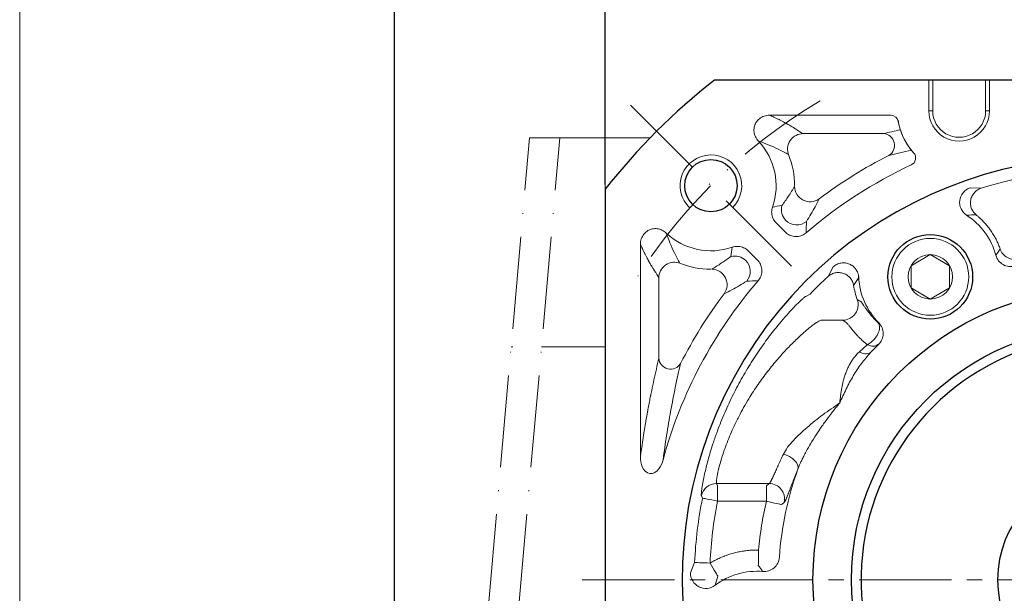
# Model space of a CAD drawing. Header units: millimetres. Extents: x 7085 to 7912, y -683 to -105.
# Tile 3 of 10: x 7094 to 7222, y -285 to -210. Entities that reach past the tile are written whole.
import ezdxf

# ---------------------------------------------------------------- set-up
doc = ezdxf.new("R2010")
doc.units = ezdxf.units.MM
doc.header["$PDSIZE"] = -5
doc.linetypes.add('ACAD_ISO10W100', pattern=[18, 12, -3, 0, -3])
doc.linetypes.add('点画线', pattern=[18, 12, -2, 2, -2])
doc.layers.get('0').update_dxf_attribs({"lineweight": 18})
doc.layers.get('Defpoints').update_dxf_attribs({"lineweight": 18})
for name, color, linetype, lineweight in [('7中心线层', 7, '点画线', 18), ('中心线层', 7, 'ACAD_ISO10W100', 0), ('图框_外框线', 7, 'Continuous', 18), ('尺寸线层', 3, 'Continuous', 18), ('标注线', 7, 'Continuous', 18), ('粗实线', 7, 'Continuous', 40), ('细实线', 7, 'Continuous', 18)]:
    doc.layers.add(name, color=color, linetype=linetype, lineweight=lineweight)
doc.styles.add('工程字', font='txt')
doc.dimstyles.new('ISO-25', dxfattribs={"dimtxt": 8, "dimasz": 4, "dimexe": 1.25, "dimexo": 0.625, "dimgap": 1.7, "dimtad": 1, "dimtxsty": '工程字', "dimcen": 2, "dimdle": 8, "dimadec": 0, "dimazin": 0, "dimtfac": 1, "dimtmove": 0, "dimatfit": 3, "dimfxl": 1, "dimarcsym": 0})

# ---------------------------------------------------------------- blocks, each defined once
blk = doc.blocks.new('*X28')
at = {"layer": 'Defpoints', "color": 0}
for p in [(7300.45, -205.55), (7170.45, -232.17), (7300.45, -232.17)]:
    blk.add_point(p, dxfattribs=at)
at = {"layer": '尺寸线层', "color": 0, "lineweight": -2}
for p, q in [((7170.45, -231.55), (7170.45, -204.3)), ((7300.45, -231.55), (7300.45, -204.3)), ((7174.45, -205.55), (7296.45, -205.55))]:
    blk.add_line(p, q, dxfattribs=at)
at = {"layer": '尺寸线层', "color": 0}
for points in [[(7174.45, -204.88), (7174.45, -206.22), (7170.45, -205.55)], [(7296.45, -206.22), (7296.45, -204.88), (7300.45, -205.55)]]:
    blk.add_solid(points, dxfattribs=at)
at = {"layer": '尺寸线层', "color": 0, "insert": (7235.45, -199.85), "char_height": 8, "attachment_point": 5, "style": '工程字'}
blk.add_mtext('\\A1;130', dxfattribs=at)
blk = doc.blocks.new('*X30')
at = {"layer": 'Defpoints', "color": 0}
for p in [(7175.66, -241.98), (7295.25, -323.97)]:
    blk.add_point(p, dxfattribs=at)
at = {"layer": '尺寸线层', "color": 0, "lineweight": -2}
blk.add_line((7267.36, -304.85), (7291.95, -321.71), dxfattribs=at)
at = {"layer": '尺寸线层', "color": 0}
blk.add_solid([(7291.57, -322.26), (7292.33, -321.16), (7295.25, -323.97)], dxfattribs=at)
at = {"layer": '尺寸线层', "color": 0, "insert": (7280.31, -307.11), "char_height": 8, "attachment_point": 5, "rotation": 325.5663, "style": '工程字'}
blk.add_mtext('\\A1;{\\H0.9412x;%%C145}', dxfattribs=at)

msp = doc.modelspace()

# ---------------------------------------------------------------- linework, layer by layer
at = {"color": 7, "linetype": 'Continuous', "lineweight": 15}
for p, q in [((7212.5119, -217.9884), (7212.5119, -221.9775)), ((7213.0156, -218.0822), (7213.0156, -221.9775)), ((7219.8912, -221.9775), (7219.8912, -218.0822)), ((7220.3949, -221.9775), (7220.3949, -217.9884)), ((7213.0156, -221.9775), (7212.5119, -221.9775)), ((7220.3949, -221.9775), (7219.8912, -221.9775)), ((7219.3079, -232.045), (7217.8653, -231.9889)), ((7200.09, -242.2515), (7199.4173, -243.5288)), ((7197.0657, -245.8132), (7196.5029, -246.1208)), ((7201.3273, -249.2008), (7198.5018, -249.2008)), ((7205.9998, -249.545), (7205.9316, -249.5512)), ((7203.4975, -253.3106), (7204.5092, -252.3972)), ((7205.8986, -252.3881), (7205.972, -252.3906)), ((7191.7584, -270.4631), (7184.9106, -270.4631)), ((7185.0488, -270.7542), (7184.9106, -270.4631)), ((7185.0488, -270.7542), (7185.0488, -272.7514)), ((7191.3907, -270.7542), (7191.7584, -270.4631)), ((7191.3907, -270.7542), (7191.3907, -272.7514)), ((7182.9537, -272.0532), (7183.0899, -272.354)), ((7191.3907, -272.7514), (7185.0488, -272.7514)), ((7182.0704, -280.7294), (7181.5243, -282.0658))]:
    msp.add_line(p, q, dxfattribs=at)
for p, q in [((7191.813, -222.5509), (7207.5602, -222.5509)), ((7206.64, -224.9424), (7196.1249, -224.9424)), ((7193.8594, -237.7441), (7192.6669, -236.5516)), ((7175.0268, -239.3371), (7175.0268, -266.9698)), ((7190.22, -241.3834), (7189.0276, -240.191)), ((7177.4183, -254.1641), (7177.4183, -243.649))]:
    msp.add_line(p, q)
for points in [[(7193.6061, -266.6444), (7194.0193, -266.7742), (7194.4129, -266.9581), (7194.7682, -267.1874), (7195.0684, -267.451), (7195.2994, -267.7367), (7195.45, -268.0308), (7195.5132, -268.3193), (7195.486, -268.5886)], [(7183.0899, -272.354), (7183.1389, -272.364), (7183.2582, -272.3882), (7183.4432, -272.4257), (7183.6872, -272.4752), (7183.9813, -272.5349), (7184.3145, -272.6025), (7184.6748, -272.6756), (7185.0488, -272.7514)], [(7193.3365, -273.2018), (7193.2824, -273.1893), (7193.1602, -273.161), (7192.9746, -273.1181), (7192.732, -273.0619), (7192.4412, -272.9946), (7192.1128, -272.9186), (7191.7584, -272.8365), (7191.3907, -272.7514)], [(7190.3463, -281.1116), (7190.3474, -281.056), (7190.3498, -280.9307), (7190.3534, -280.7401), (7190.3582, -280.4912), (7190.3639, -280.1928), (7190.3704, -279.8557), (7190.3774, -279.492), (7190.3846, -279.1147)], [(7184.0675, -280.8135), (7183.6862, -280.7974), (7183.3189, -280.782), (7182.9791, -280.7676), (7182.6794, -280.755), (7182.4306, -280.7445), (7182.242, -280.7366), (7182.1204, -280.7315), (7182.0704, -280.7294)], [(7184.0675, -280.8135), (7184.2628, -281.1363), (7184.4512, -281.4475), (7184.6258, -281.736), (7184.7803, -281.9913), (7184.9092, -282.2043), (7185.0079, -282.3673), (7185.0728, -282.4746), (7185.1016, -282.5222)]]:
    msp.add_lwpolyline(points, dxfattribs=at)
at = {"lineweight": 15}
for centre, start, end in [((7207.5602, -223.5509), 9.847428, 90), ((7209.7986, -228.1052), 295.057765, 42.500056)]:
    msp.add_arc(centre, 1, start, end, dxfattribs=at)
at = {"color": 7, "linetype": 'Continuous', "lineweight": 15}
for centre, radius, start, end in [((7216.4534, -221.9775), 3.9415, 179.999939, 0), ((7216.4534, -221.9775), 3.4378, 179.99993, 360), ((7216.4534, -222.0072), 8.0261, 188.570149, 218.126206), ((7216.4534, -222.0072), 8.0261, 189.847428, 222.500056), ((7235.4534, -282.9775), 53.4303, 72.411462, 107.588538), ((7235.4534, -282.9775), 53.4303, 132.411462, 135.927722), ((7204.308, -252.2452), 1.3387, 232.737257, 297.867109), ((7184.9129, -272.4651), 2.002, 90.066391, 168.125367), ((7191.7497, -272.4672), 2.0041, 346.752593, 89.750984), ((7235.4534, -282.9775), 53.4303, 168.531535, 177.588538)]:
    msp.add_arc(centre, radius, start, end, dxfattribs=at)
for centre, radius, start, end in [((7184.1882, -231.7122), 8.4734, 340.865406, 43.2348), ((7184.1882, -231.7122), 10.8649, 0, 21.812672), ((7235.4534, -282.9775), 61.9649, 117.003596, 126.90813), ((7235.4534, -282.9775), 59.5734, 115.057765, 130.746969), ((7184.1882, -231.7122), 8.4734, 226.7652, 289.134594), ((7184.1882, -231.7122), 10.8649, 248.187328, 270), ((7235.4534, -282.9775), 59.5734, 139.253031, 164.803456), ((7235.4534, -282.9775), 61.9649, 143.09187, 152.996404)]:
    msp.add_arc(centre, radius, start, end)
for centre, major_axis, ratio, start_param, end_param in [((7206.64, -226.4367), (-0.3502, 1.4585), 0.93641458, 3.392601, 6.03217696), ((7197.0449, -231.8372), (1.7848, -0.9025), 0.98101458, 3.60769667, 5.81708129), ((7195.3301, -234.8341), (0.5066, -1.9348), 0.99490252, 4.18532168, 5.23945629), ((7187.31, -242.8542), (1.9348, -0.5066), 0.99490252, 1.04372902, 2.09786363), ((7184.3132, -244.569), (0.9025, -1.7848), 0.98101458, 0.46610402, 2.67548863), ((7178.9126, -254.1641), (-1.4585, 0.3502), 0.93641458, 0.25100834, 2.89058431)]:
    msp.add_ellipse(centre, major_axis=major_axis, ratio=ratio, start_param=start_param, end_param=end_param)
for points, knots in [([(7191.813, -222.5509), (7191.5771, -222.5481), (7191.337, -222.5844), (7190.8875, -222.7344), (7190.6717, -222.8506), (7190.3101, -223.1415), (7190.1563, -223.3173), (7189.9313, -223.6949), (7189.8525, -223.8997), (7189.7698, -224.3134), (7189.7631, -224.5275), (7189.8171, -224.9461), (7189.88, -225.1556), (7190.0701, -225.5534), (7190.2039, -225.7445), (7190.3615, -225.908)], [0, 0, 0, 0, 0.71444103, 0.71444103, 1.43133666, 1.43133666, 2.1115646, 2.1115646, 2.75052464, 2.75052464, 3.37613471, 3.37613471, 4.01791986, 4.01791986, 4.70485196, 4.70485196, 4.70485196, 4.70485196]), ([(7191.813, -222.5509), (7191.9667, -222.6173), (7192.1545, -222.7), (7192.4777, -222.8487), (7192.5924, -222.9024), (7192.7735, -222.9891), (7192.8663, -223.034), (7192.9623, -223.0812), (7193.027, -223.1131), (7193.0599, -223.1295), (7193.3546, -223.2768), (7193.5735, -223.3922), (7193.8502, -223.5415), (7193.9337, -223.5874), (7194.0469, -223.6503), (7194.1005, -223.6802), (7194.1497, -223.708), (7194.1736, -223.7215), (7194.1853, -223.7281), (7194.1968, -223.7347), (7194.2044, -223.739), (7194.2084, -223.7412), (7194.325, -223.8075), (7194.467, -223.8896), (7194.7183, -224.0393), (7194.8084, -224.0937), (7194.9525, -224.1819), (7195.0267, -224.2277), (7195.117, -224.284), (7195.163, -224.3129), (7195.183, -224.3255), (7195.1963, -224.3339), (7195.2032, -224.3382), (7195.6264, -224.6054), (7195.9227, -224.8055), (7196.1249, -224.9424)], [0, 0, 0, 0, 0.61732256, 0.61732256, 0.92598384, 0.92598384, 1.08031449, 1.15747981, 1.15747981, 1.23464513, 1.23464513, 1.85196769, 1.85196769, 2.16062897, 2.16062897, 2.31495961, 2.39212493, 2.39212493, 2.43070759, 2.44999892, 2.44999892, 2.46929025, 2.46929025, 3.08661282, 3.08661282, 3.3952741, 3.3952741, 3.54960474, 3.62677006, 3.66535272, 3.68464405, 3.68464405, 3.70393538, 3.70393538, 4.93858051, 4.93858051, 4.93858051, 4.93858051]), ([(7196.1249, -224.9424), (7195.5795, -224.9485), (7194.8824, -225.2451), (7194.0946, -226.4091), (7194.0782, -227.1664), (7194.2752, -227.6751)], [0, 0, 0, 0, 1.91037373, 1.91037373, 3.82074747, 3.82074747, 3.82074747, 3.82074747]), ([(7190.3615, -225.908), (7190.7951, -226.0648), (7191.7351, -226.4046), (7193.0207, -226.9933), (7193.8387, -227.4379), (7194.2752, -227.6751)], [0, 0, 0, 0, 1.22760368, 2.66088711, 4.30028359, 4.30028359, 4.30028359, 4.30028359]), ([(7195.0526, -231.8179), (7194.8038, -232.2278), (7194.3531, -232.9704), (7193.7029, -233.8863), (7193.4116, -234.2966)], [0, 0, 0, 0, 1.64167048, 2.97361424, 2.97361424, 2.97361424, 2.97361424]), ([(7196.6057, -236.3647), (7196.8035, -236.0439), (7197.2309, -235.3504), (7197.7616, -234.3863), (7198.0746, -233.7626), (7198.2414, -233.4304)], [0, 0, 0, 0, 0.9642371, 2.08420553, 3.36100607, 3.36100607, 3.36100607, 3.36100607]), ([(7192.1934, -234.4897), (7192.1202, -234.6985), (7192.0816, -234.9227), (7192.0809, -235.3655), (7192.1188, -235.5901), (7192.2647, -236.0073), (7192.3743, -236.2057), (7192.5598, -236.4389), (7192.6118, -236.4969), (7192.6669, -236.5516)], [0, 0, 0, 0, 0.66695627, 0.66695627, 1.33416533, 1.33416533, 1.99839986, 1.99839986, 2.22955219, 2.22955219, 2.22955219, 2.22955219]), ([(7193.9213, -236.243), (7194.2392, -236.5564), (7194.7261, -236.7949), (7195.7542, -236.8415), (7196.2607, -236.6481), (7196.6057, -236.3647)], [0, 0, 0, 0, 1.46189453, 1.46189453, 2.92378906, 2.92378906, 2.92378906, 2.92378906]), ([(7175.0268, -239.3371), (7175.024, -239.1012), (7175.0603, -238.8611), (7175.2103, -238.4116), (7175.3266, -238.1957), (7175.6175, -237.8342), (7175.7932, -237.6804), (7176.1709, -237.4554), (7176.3757, -237.3766), (7176.7893, -237.2939), (7177.0034, -237.2872), (7177.422, -237.3412), (7177.6315, -237.4041), (7178.0293, -237.5942), (7178.2204, -237.728), (7178.3839, -237.8856)], [0, 0, 0, 0, 0.71444103, 0.71444103, 1.43133666, 1.43133666, 2.1115646, 2.1115646, 2.75052464, 2.75052464, 3.37613471, 3.37613471, 4.01791986, 4.01791986, 4.70485196, 4.70485196, 4.70485196, 4.70485196]), ([(7178.384, -237.8856), (7178.5407, -238.3192), (7178.8805, -239.2592), (7179.4692, -240.5448), (7179.9138, -241.3628), (7180.151, -241.7993)], [0, 0, 0, 0, 1.22760368, 2.66088711, 4.30028359, 4.30028359, 4.30028359, 4.30028359]), ([(7193.8594, -237.7441), (7194.0156, -237.9019), (7194.2009, -238.0355), (7194.6004, -238.231), (7194.82, -238.2956), (7195.2598, -238.3464), (7195.486, -238.3342), (7195.9146, -238.2374), (7196.1231, -238.1517), (7196.4007, -237.9795), (7196.4876, -237.9152), (7196.5687, -237.8447)], [0, 0, 0, 0, 0.66984321, 0.66984321, 1.34022029, 1.34022029, 2.0032444, 2.0032444, 2.66383737, 2.66383737, 2.98432582, 2.98432582, 2.98432582, 2.98432582]), ([(7175.0268, -239.3371), (7175.0932, -239.4907), (7175.176, -239.6786), (7175.3247, -240.0018), (7175.3783, -240.1165), (7175.465, -240.2976), (7175.5099, -240.3904), (7175.5571, -240.4864), (7175.589, -240.5511), (7175.6054, -240.584), (7175.7527, -240.8787), (7175.8681, -241.0976), (7176.0175, -241.3742), (7176.0633, -241.4578), (7176.1262, -241.571), (7176.1562, -241.6246), (7176.1839, -241.6738), (7176.1974, -241.6976), (7176.2041, -241.7094), (7176.2106, -241.7209), (7176.2149, -241.7285), (7176.2172, -241.7325), (7176.2835, -241.849), (7176.3655, -241.9911), (7176.5152, -242.2424), (7176.5696, -242.3325), (7176.6578, -242.4766), (7176.7036, -242.5508), (7176.7599, -242.6411), (7176.7888, -242.6871), (7176.8014, -242.7071), (7176.8098, -242.7204), (7176.8141, -242.7273), (7177.0813, -243.1505), (7177.2814, -243.4468), (7177.4183, -243.649)], [0, 0, 0, 0, 0.61732256, 0.61732256, 0.92598384, 0.92598384, 1.08031449, 1.15747981, 1.15747981, 1.23464513, 1.23464513, 1.85196769, 1.85196769, 2.16062897, 2.16062897, 2.31495961, 2.39212493, 2.39212493, 2.43070759, 2.44999892, 2.44999892, 2.46929025, 2.46929025, 3.08661282, 3.08661282, 3.3952741, 3.3952741, 3.54960474, 3.62677006, 3.66535272, 3.68464405, 3.68464405, 3.70393538, 3.70393538, 4.93858051, 4.93858051, 4.93858051, 4.93858051]), ([(7186.9656, -239.7175), (7187.1744, -239.6443), (7187.3986, -239.6057), (7187.8414, -239.605), (7188.066, -239.6429), (7188.4832, -239.7888), (7188.6816, -239.8984), (7188.9148, -240.0839), (7188.9728, -240.1359), (7189.0276, -240.191)], [0, 0, 0, 0, 0.66695627, 0.66695627, 1.33416533, 1.33416533, 1.99839986, 1.99839986, 2.22955219, 2.22955219, 2.22955219, 2.22955219]), ([(7177.4183, -243.649), (7177.4245, -243.1036), (7177.7211, -242.4065), (7178.885, -241.6187), (7179.6423, -241.6023), (7180.151, -241.7993)], [0, 0, 0, 0, 1.91037373, 1.91037373, 3.82074747, 3.82074747, 3.82074747, 3.82074747]), ([(7184.2938, -242.5767), (7184.7037, -242.3279), (7185.4463, -241.8772), (7186.3622, -241.227), (7186.7725, -240.9357)], [0, 0, 0, 0, 1.64167048, 2.97361424, 2.97361424, 2.97361424, 2.97361424]), ([(7188.7189, -241.4454), (7189.0324, -241.7633), (7189.2708, -242.2502), (7189.3174, -243.2783), (7189.124, -243.7848), (7188.8406, -244.1298)], [0, 0, 0, 0, 1.46189453, 1.46189453, 2.92378906, 2.92378906, 2.92378906, 2.92378906]), ([(7190.22, -241.3834), (7190.3778, -241.5397), (7190.5114, -241.725), (7190.7069, -242.1245), (7190.7715, -242.3441), (7190.8223, -242.7839), (7190.8101, -243.01), (7190.7133, -243.4387), (7190.6276, -243.6472), (7190.4554, -243.9248), (7190.3911, -244.0117), (7190.3206, -244.0928)], [0, 0, 0, 0, 0.66984321, 0.66984321, 1.34022029, 1.34022029, 2.0032444, 2.0032444, 2.66383737, 2.66383737, 2.98432582, 2.98432582, 2.98432582, 2.98432582]), ([(7188.8406, -244.1298), (7188.5198, -244.3275), (7187.8263, -244.755), (7186.8622, -245.2857), (7186.2385, -245.5987), (7185.9063, -245.7655)], [0, 0, 0, 0, 0.9642371, 2.08420553, 3.36100607, 3.36100607, 3.36100607, 3.36100607]), ([(7175.0268, -266.9698), (7175.1992, -265.6777), (7175.4112, -264.2534), (7175.6468, -262.8429), (7175.6762, -262.6695), (7175.6827, -262.631), (7175.6854, -262.6148), (7175.6943, -262.5628), (7175.712, -262.4589), (7175.7777, -262.077), (7175.8517, -261.6577), (7175.9217, -261.2709), (7175.9409, -261.1652), (7175.9538, -261.0946), (7175.9596, -261.0628), (7175.9897, -260.8989), (7176.0625, -260.5056), (7176.1867, -259.8511), (7176.2955, -259.296), (7176.354, -259.0024), (7176.3638, -258.9535), (7176.3667, -258.9393), (7176.3725, -258.9103), (7176.387, -258.8379), (7176.4249, -258.6494), (7176.5549, -258.0114), (7176.8736, -256.5006), (7177.1935, -255.1002), (7177.4183, -254.1641)], [0, 0, 0, 0, 3.25821455, 3.66549137, 3.71640098, 3.71640098, 3.76731058, 3.76731058, 3.86912978, 4.07276819, 4.88732183, 5.09096024, 5.19277945, 5.19277945, 5.29459865, 5.29459865, 5.70187547, 6.51642911, 7.33098275, 7.43280195, 7.43280195, 7.48371156, 7.48371156, 7.53462116, 7.73825957, 8.14553639, 9.77464366, 13.03285822, 13.03285822, 13.03285822, 13.03285822]), ([(7180.244, -254.8425), (7180.0128, -255.858), (7179.5736, -257.7867), (7178.9631, -260.9195), (7178.4291, -263.9956), (7178.1118, -266.2878), (7177.9631, -267.3615)], [0, 0, 0, 0, 3.73810988, 7.0996793, 10.09308556, 12.73025545, 12.73025545, 12.73025545, 12.73025545]), ([(7177.9629, -267.3615), (7177.8601, -267.7908), (7177.6891, -268.1961), (7177.1412, -268.9036), (7176.7272, -269.2202), (7175.7863, -269.118), (7175.4431, -268.7048), (7175.0791, -267.8733), (7175.0134, -267.418), (7175.0268, -266.9698)], [0, 0, 0, 0, 1.34851598, 1.34851598, 2.69703197, 2.69703197, 4.04554795, 4.04554795, 5.39406393, 5.39406393, 5.39406393, 5.39406393])]:
    msp.add_open_spline(points, degree=3, knots=knots)
for points in [[(7208.8054, -224.4419), (7208.0851, -224.6019), (7207.3633, -224.7687), (7206.64, -224.9424)], [(7207.3184, -227.7681), (7208.2704, -227.5513), (7209.2224, -227.3345), (7210.2372, -227.12)], [(7192.1934, -234.4897), (7192.6027, -234.4339), (7193.0087, -234.369), (7193.4116, -234.2966)], [(7196.5687, -237.8447), (7196.5788, -237.3544), (7196.5912, -236.8611), (7196.6057, -236.3647)], [(7186.9656, -239.7175), (7186.9099, -240.1268), (7186.8449, -240.5328), (7186.7725, -240.9357)], [(7190.3206, -244.0928), (7189.8304, -244.1029), (7189.337, -244.1153), (7188.8406, -244.1298)]]:
    msp.add_open_spline(points, degree=3)
for points, knots in [([(7217.8653, -231.9889), (7217.1515, -232.2347), (7216.6129, -232.8978), (7216.432, -234.3737), (7216.7921, -235.1465), (7217.4269, -235.5552)], [0, 0, 0, 0, 2.2055983, 2.2055983, 4.4111966, 4.4111966, 4.4111966, 4.4111966]), ([(7219.3079, -232.045), (7219.1686, -232.0896), (7219.0248, -232.1527), (7218.7421, -232.3242), (7218.6032, -232.4327), (7218.3508, -232.6963), (7218.2375, -232.8514), (7218.0576, -233.1966), (7217.9913, -233.3865), (7217.9181, -233.7778), (7217.9112, -233.9789), (7217.954, -234.366), (7218.0035, -234.5517), (7218.1434, -234.8891), (7218.2335, -235.0408), (7218.4351, -235.3033), (7218.5463, -235.4144), (7218.6599, -235.5065)], [0, 0, 0, 0, 0.53726953, 0.53726953, 1.07453906, 1.07453906, 1.6118086, 1.6118086, 2.14907813, 2.14907813, 2.68634766, 2.68634766, 3.22361719, 3.22361719, 3.76088672, 3.76088672, 4.29815626, 4.29815626, 4.29815626, 4.29815626]), ([(7221.7811, -239.958), (7221.7471, -239.8615), (7221.6809, -239.6734), (7221.5733, -239.4025), (7221.4646, -239.1489), (7221.3553, -238.9126), (7221.1734, -238.544), (7220.911, -238.0718), (7220.5372, -237.4981), (7220.1311, -236.9598), (7219.7201, -236.4878), (7219.3316, -236.0941), (7218.9935, -235.7817), (7218.7674, -235.5952), (7218.6599, -235.5065)], [0, 0, 0, 0, 0.30697991, 0.59842295, 0.87434106, 1.13469443, 1.37940042, 2.10753362, 2.75389765, 3.43238581, 4.12883288, 4.63009406, 5.09113322, 5.50922072, 5.50922072, 5.50922072, 5.50922072]), ([(7221.2299, -240.7653), (7221.3224, -240.6333), (7221.5114, -240.3639), (7221.69, -240.0952), (7221.7811, -239.958)], [0, 0, 0, 0, 0.478633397, 0.977474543, 0.977474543, 0.977474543, 0.977474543]), ([(7221.7811, -239.958), (7221.8551, -240.1728), (7221.9722, -240.3902), (7222.2954, -240.7793), (7222.5016, -240.9496), (7222.9656, -241.1966), (7223.2221, -241.2726), (7223.7253, -241.3235), (7223.971, -241.2993), (7224.1905, -241.2408)], [0, 0, 0, 0, 0.74955949, 0.74955949, 1.49911898, 1.49911898, 2.24867847, 2.24867847, 2.99823796, 2.99823796, 2.99823796, 2.99823796]), ([(7203.3977, -243.6549), (7203.3943, -243.6057), (7203.3875, -243.5084), (7203.3643, -243.366), (7203.3329, -243.2299), (7203.2937, -243.1018), (7203.2487, -242.9827), (7203.1996, -242.8738), (7203.1483, -242.7754), (7203.0966, -242.6879), (7202.9573, -242.4765), (7202.6788, -242.1763), (7202.1986, -241.889), (7201.6557, -241.7428), (7201.1898, -241.7515), (7200.8208, -241.8371), (7200.5562, -241.9394), (7200.3054, -242.078), (7200.1601, -242.195), (7200.09, -242.2515)], [0, 0, 0, 0, 0.14821751, 0.29299035, 0.43315972, 0.56760602, 0.69527497, 0.81519841, 0.92650879, 1.02844734, 1.1203663, 1.68696858, 2.23926969, 2.77950282, 3.35509178, 3.61801332, 3.91471469, 4.20498209, 4.47495335, 4.47495335, 4.47495335, 4.47495335]), ([(7221.2299, -240.7653), (7221.3667, -241.2769), (7221.717, -241.7288), (7222.6346, -242.2468), (7223.2014, -242.3131), (7223.7099, -242.1663)], [0, 0, 0, 0, 1.57525744, 1.57525744, 3.15051488, 3.15051488, 3.15051488, 3.15051488]), ([(7199.4173, -243.5288), (7199.5729, -243.41), (7199.8701, -243.1829), (7200.3949, -243.0235), (7200.92, -242.9952), (7201.436, -243.1043), (7201.9092, -243.346), (7202.3014, -243.7013), (7202.6061, -244.1558), (7202.6939, -244.5138), (7202.7391, -244.6985)], [0, 0, 0, 0, 0.58521584, 1.1184418, 1.61953607, 2.15300883, 2.68202194, 3.19508741, 3.72865813, 4.29687622, 4.29687622, 4.29687622, 4.29687622]), ([(7196.5029, -246.1208), (7196.4923, -246.127), (7196.4662, -246.1422), (7196.4051, -246.1849), (7196.3052, -246.2624), (7196.1686, -246.3778), (7195.9438, -246.5783), (7195.6092, -246.8942), (7195.0914, -247.4119), (7194.1586, -248.3959), (7192.8555, -249.8941), (7191.2996, -251.9188), (7189.9292, -253.8905), (7188.6029, -256.0319), (7187.5766, -257.8944), (7186.8026, -259.4459), (7186.0711, -261.016), (7185.4431, -262.5192), (7184.8626, -264.068), (7184.3417, -265.579), (7183.7825, -267.4522), (7183.3958, -269.0459), (7183.1899, -270.0576), (7183.0848, -270.6496), (7183.0026, -271.1735), (7182.9574, -271.5466), (7182.9392, -271.795), (7182.9362, -271.9218), (7182.9406, -272.01), (7182.9494, -272.039), (7182.9537, -272.0532)], [0, 0, 0, 0, 0.21423045, 0.52672471, 0.93772193, 1.44170977, 1.8657216, 2.79352365, 3.72371773, 4.80886076, 7.46758963, 9.32941532, 11.19848804, 13.06044606, 14.92242614, 15.78542348, 16.78326422, 18.64880008, 19.3296028, 20.5110133, 22.36658006, 24.22598394, 25.36615317, 26.09188424, 26.77540094, 27.96109561, 28.46460595, 28.9457985, 29.40439762, 29.84024862, 29.84024862, 29.84024862, 29.84024862]), ([(7201.3273, -249.2008), (7201.599, -249.1997), (7201.9028, -249.1408), (7202.3393, -248.9283), (7202.4808, -248.8372), (7202.7404, -248.6177), (7202.8582, -248.4893), (7203.0569, -248.2063), (7203.1376, -248.0519), (7203.2558, -247.7332), (7203.2933, -247.5691), (7203.3449, -247.0864), (7203.2971, -246.7807), (7203.2057, -246.5248)], [0, 0, 0, 0, 0.95448578, 0.95448578, 1.43172867, 1.43172867, 1.90897156, 1.90897156, 2.38621445, 2.38621445, 2.86345734, 2.86345734, 3.81794311, 3.81794311, 3.81794311, 3.81794311]), ([(7205.9316, -249.5512), (7205.8793, -249.5022), (7205.7763, -249.4057), (7205.6334, -249.2646), (7205.5008, -249.1293), (7205.3787, -249.0001), (7205.266, -248.8771), (7205.1622, -248.7603), (7205.0666, -248.6499), (7204.9787, -248.5457), (7204.898, -248.4478), (7204.8239, -248.3561), (7204.7559, -248.2705), (7204.6938, -248.1908), (7204.637, -248.1169), (7204.5853, -248.0487), (7204.5382, -247.9858), (7204.4956, -247.9283), (7204.4571, -247.8759), (7204.4224, -247.8283), (7204.3914, -247.7855), (7204.3638, -247.7472), (7204.3395, -247.7133), (7204.3183, -247.6836), (7204.3001, -247.658), (7204.2846, -247.6363), (7204.272, -247.6184), (7204.2619, -247.6043), (7204.2545, -247.5937), (7204.2496, -247.5868), (7204.1612, -247.4618), (7204.0074, -247.242), (7203.8684, -247.0462), (7203.7689, -246.9147), (7203.7003, -246.8314), (7203.6419, -246.7729), (7203.6135, -246.7548), (7203.6025, -246.7477)], [0, 0, 0, 0, 0.11684908, 0.23029176, 0.34029189, 0.44680144, 0.54976463, 0.64912111, 0.74480846, 0.83676408, 0.92492657, 1.00923674, 1.08963828, 1.16607822, 1.23850716, 1.30687936, 1.37115279, 1.43128903, 1.48725314, 1.53901354, 1.5865418, 1.62981255, 1.66880323, 1.70349398, 1.7338675, 1.75990893, 1.78160662, 1.79895188, 1.81193483, 1.820548, 1.82478644, 2.27780031, 2.73745982, 2.88998358, 3.19513586, 3.47649394, 3.65432259, 3.65432259, 3.65432259, 3.65432259]), ([(7184.9106, -270.4631), (7184.9077, -270.4565), (7184.9018, -270.4433), (7184.8962, -270.4108), (7184.8928, -270.3691), (7184.8921, -270.3174), (7184.894, -270.2561), (7184.8985, -270.1851), (7184.9058, -270.1048), (7184.9158, -270.0151), (7184.9286, -269.9162), (7184.9443, -269.8082), (7184.9749, -269.616), (7185.0732, -269.0794), (7185.3085, -268.0699), (7185.6758, -266.8407), (7186.0224, -265.8237), (7186.38, -264.8807), (7186.8293, -263.8101), (7187.3532, -262.6591), (7188.1234, -261.1076), (7189.1691, -259.2618), (7190.4601, -257.3287), (7191.7319, -255.6307), (7193.028, -254.073), (7194.3127, -252.6737), (7195.3886, -251.6203), (7196.147, -250.9285), (7196.7165, -250.4318), (7197.1407, -250.0802), (7197.4458, -249.8417), (7197.6303, -249.7028), (7197.7594, -249.6102), (7197.8562, -249.5464), (7197.9164, -249.5105), (7197.9431, -249.4975), (7197.9547, -249.4919)], [0, 0, 0, 0, 0.23117125, 0.46259513, 0.69422126, 0.92599441, 1.15785561, 1.38974324, 1.62159415, 1.85334466, 2.08493171, 2.31629392, 2.54737267, 3.22488276, 5.07600128, 6.36415635, 6.96676702, 7.91000047, 8.85498731, 9.67648112, 10.75255673, 12.64429218, 14.21805573, 15.79931172, 17.38302337, 18.961203, 20.54912606, 21.51693078, 22.14017046, 23.15161207, 23.71192663, 24.04717025, 24.49655941, 24.82347382, 25.087978, 25.29055764, 25.29055764, 25.29055764, 25.29055764]), ([(7201.7501, -249.4919), (7201.6794, -249.4439), (7201.5364, -249.3468), (7201.3975, -249.2498), (7201.3273, -249.2008)], [0, 0, 0, 0, 0.254053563, 0.513311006, 0.513311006, 0.513311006, 0.513311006]), ([(7204.5092, -252.3982), (7204.4485, -252.3495), (7204.3264, -252.2518), (7204.1514, -252.1038), (7203.9813, -251.9544), (7203.8168, -251.804), (7203.6577, -251.653), (7203.5042, -251.5019), (7203.3561, -251.351), (7203.0856, -251.0664), (7202.729, -250.6608), (7202.4247, -250.2861), (7202.2256, -250.034), (7202.099, -249.873), (7201.9878, -249.7338), (7201.8923, -249.6208), (7201.8111, -249.5345), (7201.7706, -249.5062), (7201.7501, -249.4919)], [0, 0, 0, 0, 0.13883765, 0.27878187, 0.42001329, 0.56271372, 0.7070663, 0.85325588, 1.00146956, 1.15189743, 1.70952429, 2.29510204, 2.56363617, 2.83947929, 3.12278215, 3.41365062, 3.71216903, 4.01843098, 4.01843098, 4.01843098, 4.01843098]), ([(7204.5092, -252.3972), (7204.6452, -252.319), (7204.9216, -252.1602), (7205.3119, -251.8148), (7205.6482, -251.4181), (7205.9053, -250.9945), (7206.0733, -250.5669), (7206.1374, -250.1644), (7206.0984, -249.8045), (7205.9867, -249.6348), (7205.9316, -249.5512)], [0, 0, 0, 0, 0.43302463, 0.88044307, 1.32769903, 1.76035864, 2.19283404, 2.64132531, 3.08783933, 3.52114401, 3.52114401, 3.52114401, 3.52114401]), ([(7205.972, -252.3906), (7206.3529, -252.0236), (7206.5787, -251.4991), (7206.5886, -250.4467), (7206.3733, -249.9191), (7205.9998, -249.545)], [0, 0, 0, 0, 1.57341693, 1.57341693, 3.14683386, 3.14683386, 3.14683386, 3.14683386]), ([(7200.9337, -259.9775), (7200.943, -259.8811), (7200.9615, -259.6892), (7200.9929, -259.4035), (7201.0268, -259.122), (7201.0635, -258.8456), (7201.1029, -258.5753), (7201.145, -258.3118), (7201.2317, -257.8185), (7201.3837, -257.116), (7201.6093, -256.3518), (7201.8386, -255.7488), (7202.0499, -255.2804), (7202.287, -254.8344), (7202.5497, -254.4126), (7202.8388, -254.0171), (7203.1516, -253.6463), (7203.3823, -253.4226), (7203.4975, -253.3109)], [0, 0, 0, 0, 0.27275645, 0.54298978, 0.80996364, 1.07299893, 1.33146366, 1.58476473, 1.83234155, 2.76269362, 3.65753394, 4.18262963, 4.70726721, 5.23072769, 5.75267278, 6.27307239, 6.7921485, 7.31002897, 7.31002897, 7.31002897, 7.31002897]), ([(7205.8986, -252.3881), (7205.8159, -252.443), (7205.6477, -252.5546), (7205.3048, -252.6009), (7204.9183, -252.5592), (7204.6441, -252.4506), (7204.5092, -252.3972)], [0, 0, 0, 0, 0.35901766, 0.73069413, 1.10175908, 1.46067196, 1.46067196, 1.46067196, 1.46067196]), ([(7204.9338, -253.4286), (7204.5248, -253.8957), (7203.7016, -254.8359), (7202.6671, -256.4388), (7201.7382, -258.1591), (7201.2038, -259.3671), (7200.9337, -259.9775)], [0, 0, 0, 0, 1.8821462, 3.78899101, 5.73023364, 7.71337639, 7.71337639, 7.71337639, 7.71337639]), ([(7193.6061, -266.6444), (7193.7773, -266.3448), (7194.1238, -265.7387), (7195.1534, -264.5526), (7196.6795, -263.1176), (7198.7329, -261.4891), (7200.1969, -260.4835), (7200.9337, -259.9775)], [0, 0, 0, 0, 1.18947633, 2.40688531, 4.88200104, 7.41823378, 9.98731883, 9.98731883, 9.98731883, 9.98731883]), ([(7200.9337, -259.9775), (7200.7867, -260.1554), (7200.5115, -260.4886), (7200.1349, -260.9607), (7199.8183, -261.367), (7199.5601, -261.7059), (7199.1258, -262.286), (7198.5601, -263.0735), (7197.8271, -264.1665), (7197.1704, -265.2197), (7196.6371, -266.1569), (7196.2575, -266.8805), (7196.0038, -267.3963), (7195.7996, -267.8408), (7195.6339, -268.2253), (7195.5383, -268.4728), (7195.4926, -268.591)], [0, 0, 0, 0, 0.68780532, 1.28778782, 1.79964549, 2.22309742, 2.55789933, 3.96034177, 5.11469376, 6.48741763, 7.67333052, 8.3508355, 8.94994479, 9.41217714, 9.83838724, 10.22850333, 10.22850333, 10.22850333, 10.22850333]), ([(7191.7584, -270.4631), (7191.7672, -270.4565), (7191.7847, -270.4432), (7191.8144, -270.4103), (7191.8466, -270.3683), (7191.8816, -270.3165), (7191.9192, -270.2553), (7191.9594, -270.185), (7192.0024, -270.1057), (7192.0479, -270.0179), (7192.0962, -269.9216), (7192.1472, -269.8172), (7192.2008, -269.7049), (7192.257, -269.585), (7192.316, -269.4576), (7192.4311, -269.2062), (7192.6175, -268.7903), (7192.8547, -268.2601), (7193.0643, -267.7988), (7193.2329, -267.4328), (7193.4123, -267.0487), (7193.5414, -266.7792), (7193.6061, -266.6441)], [0, 0, 0, 0, 0.15426853, 0.30828134, 0.46202057, 0.615461, 0.76857088, 0.92131268, 1.07364389, 1.22551777, 1.37688411, 1.52768996, 1.67788038, 1.82739915, 1.97618953, 2.12419499, 2.65693355, 3.18465371, 3.44833886, 3.71420288, 3.98186834, 4.25086164, 4.25086164, 4.25086164, 4.25086164]), ([(7193.7005, -272.9265), (7193.7085, -272.9196), (7193.7245, -272.906), (7193.7512, -272.873), (7193.7798, -272.831), (7193.8105, -272.7794), (7193.8435, -272.7184), (7193.8786, -272.6482), (7193.916, -272.569), (7193.9557, -272.4808), (7193.9977, -272.3839), (7194.0421, -272.2784), (7194.0889, -272.1643), (7194.1382, -272.042), (7194.1899, -271.9114), (7194.2442, -271.7729), (7194.301, -271.6264), (7194.3604, -271.4722), (7194.4401, -271.2645), (7194.5435, -270.994), (7194.6751, -270.6498), (7194.8165, -270.2818), (7194.9678, -269.8911), (7195.1296, -269.4783), (7195.301, -269.0459), (7195.4244, -268.7411), (7195.486, -268.5886)], [0, 0, 0, 0, 0.16088799, 0.32125811, 0.4811494, 0.6405978, 0.79963633, 0.95829527, 1.11660231, 1.2745828, 1.4322599, 1.58965478, 1.74678687, 1.90367403, 2.06033278, 2.21677852, 2.37302575, 2.52908828, 2.68497949, 2.97356988, 3.26170287, 3.54946918, 3.83696951, 4.12431966, 4.41165557, 4.69913835, 4.69913835, 4.69913835, 4.69913835]), ([(7185.0488, -272.7514), (7184.8054, -274.0854), (7184.3187, -276.7533), (7184.1512, -279.4601), (7184.0675, -280.8135)], [0, 0, 0, 0, 4.06440208, 8.12880424, 8.12880424, 8.12880424, 8.12880424]), ([(7190.3846, -279.1147), (7190.4959, -278.0457), (7190.7186, -275.9068), (7191.1666, -273.8035), (7191.3907, -272.7514)], [0, 0, 0, 0, 3.22222749, 6.44694726, 6.44694726, 6.44694726, 6.44694726]), ([(7184.0675, -280.8135), (7184.1628, -280.7568), (7184.3532, -280.6437), (7184.6443, -280.4844), (7184.9388, -280.3331), (7185.2372, -280.1905), (7185.5394, -280.0565), (7185.8453, -279.9311), (7186.155, -279.8142), (7186.4685, -279.7059), (7186.7857, -279.6062), (7187.2128, -279.485), (7187.7516, -279.356), (7188.4042, -279.2379), (7189.0608, -279.1579), (7189.7216, -279.1127), (7190.1633, -279.114), (7190.3846, -279.1147)], [0, 0, 0, 0, 0.3326664, 0.6643792, 0.9954007, 1.32599485, 1.65642661, 1.98696134, 2.31786415, 2.64939925, 2.98182938, 3.31541513, 3.98115167, 4.64323254, 5.30376974, 5.96489002, 6.62871455, 6.62871455, 6.62871455, 6.62871455]), ([(7190.9163, -281.9053), (7191.4434, -281.9513), (7191.9865, -281.7772), (7192.787, -281.0927), (7193.0438, -280.5822), (7193.0798, -280.054)], [0, 0, 0, 0, 1.57453912, 1.57453912, 3.14907824, 3.14907824, 3.14907824, 3.14907824]), ([(7190.9163, -281.9053), (7190.824, -281.7733), (7190.6354, -281.5037), (7190.444, -281.2441), (7190.3463, -281.1116)], [0, 0, 0, 0, 0.478494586, 0.977189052, 0.977189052, 0.977189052, 0.977189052]), ([(7181.5243, -282.0658), (7181.5111, -282.82), (7181.9499, -283.5528), (7182.9422, -284.0592), (7183.3267, -284.1329), (7184.0661, -284.0645), (7184.4281, -283.9235), (7184.7256, -283.6975)], [0, 0, 0, 0, 2.21822216, 2.21822216, 3.32733325, 3.32733325, 4.43644433, 4.43644433, 4.43644433, 4.43644433])]:
    msp.add_open_spline(points, degree=3, knots=knots, dxfattribs=at)
for points in [[(7218.6599, -235.5065), (7218.2592, -235.5106), (7217.8492, -235.5257), (7217.4269, -235.5552)], [(7217.4269, -235.5552), (7219.2798, -236.754), (7220.6542, -238.6244), (7221.2299, -240.7653)], [(7203.3977, -243.6549), (7203.161, -244.0059), (7202.943, -244.3535), (7202.7391, -244.6985)], [(7205.9998, -249.545), (7204.4418, -247.9799), (7203.5095, -245.8595), (7203.3977, -243.6549)], [(7202.7391, -244.6985), (7202.8362, -245.3248), (7202.9914, -245.9317), (7203.2057, -246.5248)], [(7203.2057, -246.5248), (7203.336, -246.5997), (7203.4682, -246.6741), (7203.6025, -246.7477)], [(7198.5018, -249.2008), (7198.3192, -249.2971), (7198.1369, -249.3941), (7197.9547, -249.4919)], [(7204.9337, -253.4285), (7205.2733, -253.0772), (7205.6194, -252.7311), (7205.972, -252.3906)], [(7195.4926, -268.591), (7194.1673, -272.2806), (7193.3519, -276.1458), (7193.0798, -280.054)], [(7193.7005, -272.9265), (7193.5787, -273.0182), (7193.4574, -273.11), (7193.3365, -273.2018)], [(7184.7256, -283.6975), (7186.4879, -282.3648), (7188.714, -281.716), (7190.9163, -281.9053)], [(7185.1016, -282.5222), (7184.9684, -282.9001), (7184.8423, -283.2905), (7184.7256, -283.6975)]]:
    msp.add_open_spline(points, degree=3, dxfattribs=at)
at = {"layer": '7中心线层'}
msp.add_line((7305.4534, -282.9775), (7165.4534, -282.9775), dxfattribs=at)
at = {"layer": '中心线层'}
for p, q in [((7194.6409, -242.1649), (7173.7355, -221.2595)), ((7150.531, -340.4775), (7160.5922, -225.4775)), ((7154.4853, -340.4775), (7164.5465, -225.4775))]:
    msp.add_line(p, q, dxfattribs=at)
msp.add_arc((7235.4534, -282.9775), 72.5, 120.73805, 149.26195, dxfattribs=at)
at = {"layer": '图框_外框线', "color": 3}
msp.add_lwpolyline([(7094.332, -683.1885), (7912.4271, -683.1885), (7912.4271, -104.6784), (7094.332, -104.6784)], close=True, dxfattribs=at)
at = {"layer": '图框_外框线', "color": 3, "lineweight": 25}
msp.add_lwpolyline([(7143.0281, -673.4493), (7902.6879, -673.4493), (7902.6879, -114.4176), (7143.0281, -114.4176)], close=True, dxfattribs=at)
at = {"layer": '标注线'}
for p, q in [((7176.2926, -225.4775), (7160.5922, -225.4775)), ((7170.4534, -340.4775), (7170.4534, -225.4775)), ((7158.2135, -252.6666), (7158.4534, -252.6666)), ((7162.1677, -252.6666), (7170.4534, -252.6666))]:
    msp.add_line(p, q, dxfattribs=at)
at = {"layer": '粗实线', "lineweight": 30}
for p, q in [((7286.2594, -217.9775), (7184.6474, -217.9775)), ((7170.4534, -232.1715), (7170.4534, -333.7835))]:
    msp.add_line(p, q, dxfattribs=at)
for centre, radius in [((7184.1882, -231.7122), 3.4), ((7212.7034, -243.5733), 5.5), ((7235.4534, -282.9775), 38), ((7235.4534, -282.9775), 33)]:
    msp.add_circle(centre, radius, dxfattribs=at)
for radius, start, end in [(82.5, 128.01228, 141.98772), (55, 340.635704, 316.586158), (31.75, 319.931457, 258.194953)]:
    msp.add_arc((7235.4534, -282.9775), radius, start, end, dxfattribs=at)
at = {"layer": '粗实线', "linetype": 'Continuous', "lineweight": 30}
msp.add_arc((7235.4534, -282.9775), 14, 94.055014, 265.944986, dxfattribs=at)
at = {"layer": '细实线'}
msp.add_lwpolyline([(7212.7034, -240.6866), (7210.2034, -242.13), (7210.2034, -245.0167), (7212.7034, -246.4601), (7215.2034, -245.0167), (7215.2034, -242.13)], close=True, dxfattribs=at)
for radius in [5, 2.8868]:
    msp.add_circle((7212.7034, -243.5733), radius, dxfattribs=at)
msp.add_arc((7184.1882, -231.7122), 4, 315, 226.580774, dxfattribs=at)

# ---------------------------------------------------------------- dimensions: what is measured, and where the dimension line sits
at = {"layer": '尺寸线层'}
dim = msp.add_linear_dim(base=(7300.4534, -205.5502), p1=(7170.4534, -232.1715), p2=(7300.4534, -232.1715), dimstyle='ISO-25', override={"dimsah": 1, "dimtolj": 1}, dxfattribs=at)
dim.commit()
dim.dimension.update_dxf_attribs({"geometry": '*X28', "text_midpoint": (7235.4534, -199.8502)})
dim = msp.add_diameter_dim_2p(p1=(7175.6568, -241.9822), p2=(7295.25, -323.9728), text='{\\H0.9412x;<>}', dimstyle='ISO-25', override={"dimpost": '%%C<>', "dimsah": 1, "dimtolj": 1}, dxfattribs=at)
dim.commit()
dim.dimension.update_dxf_attribs({"geometry": '*X30', "text_midpoint": (7277.2244, -311.6148), "dimtype": 163})

doc.saveas('drawing.dxf')
